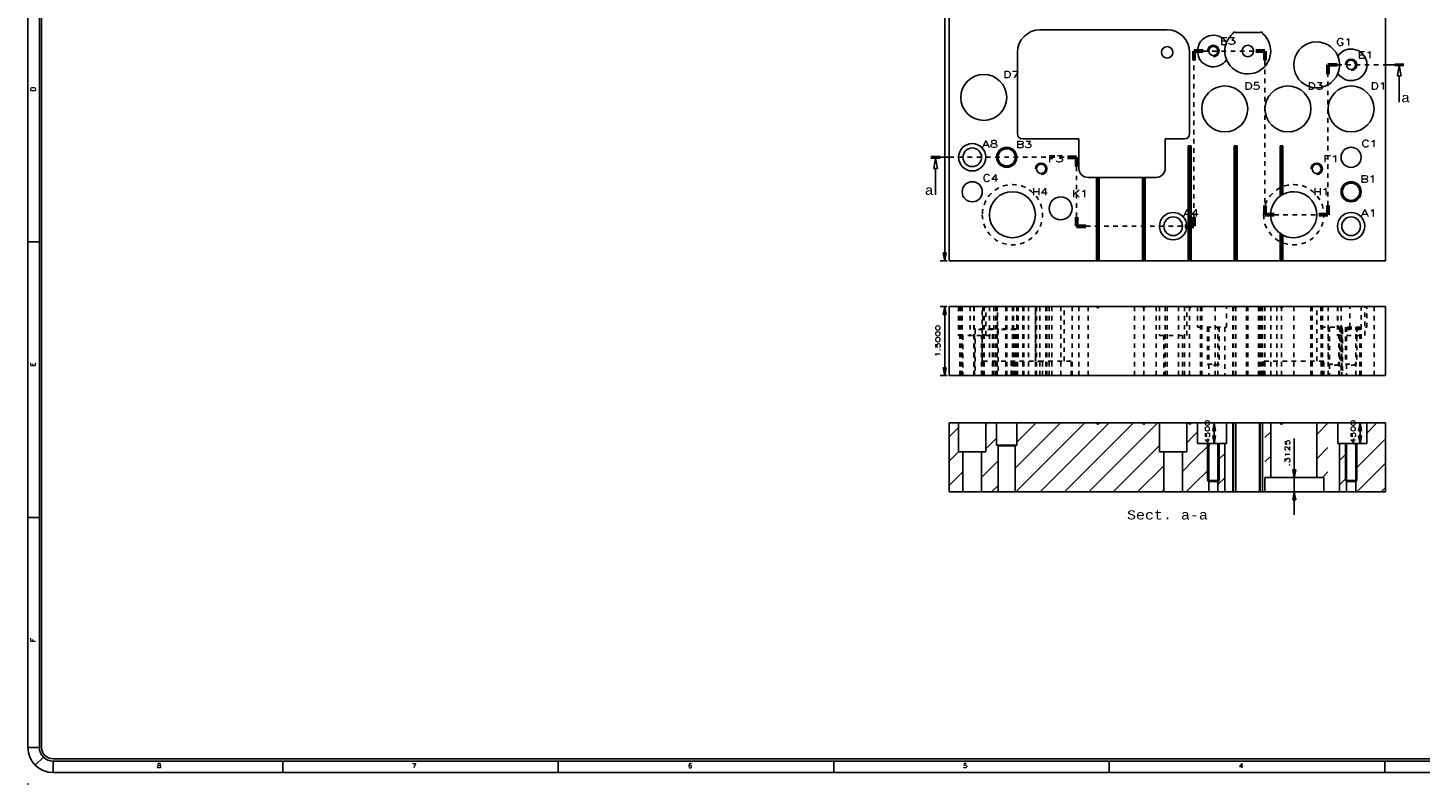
# Model space of a CAD drawing. Header units: inches. Extents: x 3 to 289, y 4 to 291.
# Tile 232 of 256: x 15 to 45, y 133 to 150. Entities that reach past the tile are written whole.
import ezdxf
from ezdxf.enums import TextEntityAlignment as Align

# ---------------------------------------------------------------- set-up
doc = ezdxf.new("R2010")
doc.units = ezdxf.units.IN
doc.header["$LTSCALE"] = 0.5
doc.header["$MEASUREMENT"] = 0
doc.linetypes.add('DIVIDE', pattern=[0.393701, 0.19685, -0.098425, 0, -0.098425])
doc.linetypes.add('HIDDEN', pattern=[0.225, 0.15, -0.075])
for name, color, linetype in [('DBU', 7, 'Continuous'), ('DIE', 7, 'Continuous'), ('MFB', 7, 'Continuous'), ('PLOTVIEW1', 7, 'Continuous'), ('STR_INS', 8, 'Continuous')]:
    doc.layers.add(name, color=color, linetype=linetype)
doc.styles.add('VERO0-Simplex', font='simplex_.ttf')
doc.styles.add('VERO2-Courier New', font='cour.ttf')
doc.styles.add('VERO5-RomanD', font='romand__.ttf')

# ---------------------------------------------------------------- blocks, each defined once
blk = doc.blocks.new('ArrowheadClosed')
at = {"color": 0}
for p, q in [((0, 0), (-1, 0.18)), ((-1, 0.18), (-1, -0.18)), ((-1, -0.18), (0, 0))]:
    blk.add_line(p, q, dxfattribs=at)
blk = doc.blocks.new('ArrowheadSection')
at = {"color": 0}
for p, q in [((0, 1), (-1, 1)), ((0, 0.5), (-1, 0.5)), ((0, 0), (-1, 0)), ((0, -0.5), (-1, -0.5)), ((0, -1), (-1, -1))]:
    blk.add_line(p, q, dxfattribs=at)
blk = doc.blocks.new('ArrowheadSectionClosed')
at = {"color": 0}
for p, q in [((0, 0.02), (-1, 0.02)), ((0, 0.01), (-1, 0.01)), ((0, 0), (-1, 0)), ((0, -0.01), (-1, -0.01)), ((0, -0.02), (-1, -0.02)), ((-0.5, -0.02), (-0.7, -0.298)), ((-0.7, -0.298), (-0.3, -0.298)), ((-0.5, -0.02), (-0.3, -0.298)), ((-0.5, -0.298), (-0.5, -1))]:
    blk.add_line(p, q, dxfattribs=at)

msp = doc.modelspace()

# ---------------------------------------------------------------- linework, layer by layer
at = {"layer": 'DBU', "color": 9, "linetype": 'Continuous'}
for p, q in [((34.692, 139.5), (34.692, 141)), ((34.692, 141), (34.895, 141)), ((34.895, 140.375), (34.895, 141)), ((35.489, 141), (34.895, 141)), ((35.52, 141), (35.489, 140.969)), ((35.489, 141), (35.489, 140.375)), ((35.489, 141), (35.723, 141)), ((35.723, 140.518), (35.723, 141)), ((36.161, 141), (35.723, 141)), ((37.111, 141), (36.13, 140.018)), ((36.581, 141), (36.161, 140.58)), ((36.161, 141), (36.161, 140.518)), ((36.161, 141), (37.464, 141)), ((38.702, 141), (37.464, 139.762)), ((38.172, 141), (37.464, 140.292)), ((37.641, 141), (37.464, 140.822)), ((37.464, 141), (37.896, 141)), ((39.232, 141), (37.732, 139.5)), ((37.927, 140.968), (37.896, 141)), ((37.896, 141), (37.958, 141)), ((37.958, 141), (37.927, 140.968)), ((37.958, 141), (38.896, 141)), ((38.927, 140.968), (38.896, 141)), ((38.896, 141), (38.958, 141)), ((38.958, 141), (38.927, 140.968)), ((38.958, 141), (39.27, 141)), ((39.27, 140.375), (39.27, 141)), ((39.864, 141), (39.27, 141)), ((39.864, 141), (39.864, 140.375)), ((39.864, 141), (39.896, 141)), ((39.927, 140.968), (39.896, 141)), ((39.896, 141), (39.958, 141)), ((39.958, 141), (39.927, 140.968)), ((39.958, 141), (40.02, 141)), ((40.02, 141), (40.098, 141)), ((40.098, 141), (40.098, 140.55)), ((40.098, 141), (40.729, 141)), ((40.729, 141), (40.729, 140.55)), ((40.729, 141), (40.869, 141)), ((40.869, 141), (40.872, 141)), ((40.926, 141), (40.872, 141)), ((40.926, 141), (40.933, 141)), ((41.451, 141), (40.933, 141)), ((41.451, 141), (41.459, 141)), ((41.512, 141), (41.459, 141)), ((41.512, 141), (41.515, 141)), ((41.515, 141), (41.566, 141)), ((41.566, 141), (41.691, 141)), ((41.691, 139.812), (41.691, 141)), ((41.691, 141), (41.896, 141)), ((41.927, 140.968), (41.896, 141)), ((41.896, 141), (41.958, 141)), ((41.958, 141), (41.927, 140.968)), ((41.958, 141), (42.693, 141)), ((42.693, 141), (42.693, 139.812)), ((42.693, 141), (42.939, 141)), ((42.939, 141), (43.155, 141)), ((43.155, 140.55), (43.155, 141)), ((43.155, 141), (43.786, 141)), ((44.005, 141), (43.786, 140.78)), ((43.786, 140.55), (43.786, 141)), ((43.786, 141), (44.192, 141)), ((44.192, 141), (44.192, 139.5)), ((34.895, 140.905), (34.692, 140.702)), ((37.464, 140.822), (36.141, 139.5)), ((40.02, 140.726), (39.864, 140.571)), ((40.098, 140.805), (40.02, 140.726)), ((41.691, 140.807), (41.566, 140.682)), ((42.939, 140.994), (42.693, 140.748)), ((35.723, 140.673), (35.489, 140.438)), ((35.755, 140.5), (35.723, 140.518)), ((36.161, 140.518), (35.723, 140.518)), ((35.755, 139.5), (35.755, 140.5)), ((36.13, 140.5), (35.755, 140.5)), ((36.161, 140.518), (36.13, 140.5)), ((36.13, 140.5), (36.13, 139.5)), ((39.27, 140.507), (38.263, 139.5)), ((40.342, 140.518), (40.02, 140.196)), ((40.098, 140.55), (40.342, 140.55)), ((40.342, 139.5), (40.342, 140.55)), ((40.543, 140.55), (40.342, 140.55)), ((40.543, 140.55), (40.543, 139.5)), ((40.543, 140.55), (40.692, 140.55)), ((40.692, 139.5), (40.692, 140.55)), ((40.692, 140.55), (40.729, 140.55)), ((42.939, 140.464), (42.693, 140.218)), ((43.155, 140.55), (43.192, 140.55)), ((43.192, 140.55), (43.192, 139.5)), ((43.192, 140.55), (43.342, 140.55)), ((43.342, 139.5), (43.342, 140.55)), ((43.543, 140.55), (43.342, 140.55)), ((44.192, 140.656), (43.543, 140.007)), ((43.555, 140.55), (43.543, 140.537)), ((43.543, 140.55), (43.543, 139.5)), ((43.543, 140.55), (43.786, 140.55)), ((34.895, 140.375), (34.692, 140.172)), ((34.989, 140.375), (34.895, 140.375)), ((35.395, 140.375), (34.989, 140.375)), ((34.989, 139.5), (34.989, 140.375)), ((35.425, 140.375), (35.395, 140.345)), ((35.395, 140.375), (35.395, 139.5)), ((35.489, 140.375), (35.395, 140.375)), ((35.755, 140.174), (35.395, 139.814)), ((37.464, 140.292), (36.672, 139.5)), ((39.364, 140.375), (39.27, 140.375)), ((39.364, 139.5), (39.364, 140.375)), ((39.77, 140.375), (39.364, 140.375)), ((39.77, 140.375), (39.77, 139.5)), ((39.864, 140.375), (39.77, 140.375)), ((40.02, 140.196), (39.77, 139.947)), ((40.692, 140.338), (40.543, 140.189)), ((41.691, 140.277), (41.566, 140.151)), ((43.342, 140.336), (43.192, 140.186)), ((44.192, 140.126), (43.566, 139.5)), ((34.989, 139.938), (34.692, 139.641)), ((39.364, 140.071), (38.793, 139.5)), ((40.342, 139.988), (40.02, 139.666)), ((40.692, 139.808), (40.543, 139.658)), ((41.566, 139.5), (41.566, 139.812)), ((41.566, 139.812), (41.691, 139.812)), ((41.691, 139.812), (42.693, 139.812)), ((42.693, 139.812), (42.848, 139.812)), ((42.939, 139.934), (42.818, 139.812)), ((42.848, 139.812), (42.848, 139.5)), ((43.342, 139.806), (43.192, 139.656)), ((34.989, 139.5), (34.692, 139.5)), ((35.395, 139.5), (34.989, 139.5)), ((35.755, 139.5), (35.395, 139.5)), ((35.755, 139.643), (35.611, 139.5)), ((35.755, 139.5), (36.13, 139.5)), ((37.464, 139.5), (36.13, 139.5)), ((37.464, 139.762), (37.202, 139.5)), ((39.364, 139.5), (37.464, 139.5)), ((39.364, 139.54), (39.323, 139.5)), ((39.77, 139.5), (39.364, 139.5)), ((40.02, 139.5), (39.77, 139.5)), ((40.02, 139.666), (39.853, 139.5)), ((40.342, 139.5), (40.02, 139.5)), ((40.342, 139.5), (40.543, 139.5)), ((40.692, 139.5), (40.543, 139.5)), ((40.692, 139.5), (40.869, 139.5)), ((40.872, 139.5), (40.869, 139.5)), ((40.872, 139.5), (40.926, 139.5)), ((40.933, 139.5), (40.926, 139.5)), ((41.451, 139.5), (40.933, 139.5)), ((41.459, 139.5), (41.451, 139.5)), ((41.459, 139.5), (41.512, 139.5)), ((41.515, 139.5), (41.512, 139.5)), ((41.566, 139.5), (41.515, 139.5)), ((41.566, 139.5), (42.848, 139.5)), ((42.939, 139.5), (42.848, 139.5)), ((42.939, 139.5), (43.192, 139.5)), ((43.342, 139.5), (43.192, 139.5)), ((43.342, 139.5), (43.543, 139.5)), ((44.192, 139.5), (43.543, 139.5)), ((44.192, 139.595), (44.096, 139.5))]:
    msp.add_line(p, q, dxfattribs=at)
at = {"layer": 'DBU', "color": 56, "linetype": 'Continuous'}
for p, q in [((40.148, 141), (40.561, 141)), ((40.461, 140.55), (40.461, 141)), ((43.736, 141), (43.537, 141)), ((43.637, 140.55), (43.637, 141)), ((40.148, 140.55), (40.561, 140.55)), ((42.205, 139.812), (42.205, 140.664)), ((43.736, 140.55), (43.537, 140.55)), ((41.616, 139.812), (42.305, 139.812)), ((42.205, 139.5), (42.205, 139.812)), ((41.616, 139.5), (42.305, 139.5)), ((42.205, 139.5), (42.205, 139))]:
    msp.add_line(p, q, dxfattribs=at)
at = {"layer": 'DBU', "color": 4, "linetype": 'Continuous'}
for p, q in [((40.869, 139.5), (40.869, 141)), ((40.872, 141), (40.872, 139.5)), ((40.926, 139.5), (40.926, 141)), ((40.933, 141), (40.933, 139.5)), ((41.451, 139.5), (41.451, 141)), ((41.459, 141), (41.459, 139.5)), ((41.512, 139.5), (41.512, 141)), ((41.515, 141), (41.515, 139.5))]:
    msp.add_line(p, q, dxfattribs=at)
at = {"layer": 'DBU', "color": 2, "linetype": 'Continuous'}
for p, q in [((40.317, 140.55), (40.317, 139.75)), ((40.567, 140.55), (40.567, 139.75)), ((43.317, 140.55), (43.317, 139.75)), ((43.567, 140.55), (43.567, 139.75)), ((40.317, 139.75), (40.567, 139.75)), ((40.342, 139.725), (40.317, 139.75)), ((40.543, 139.725), (40.342, 139.725)), ((40.543, 139.725), (40.567, 139.75)), ((43.317, 139.75), (43.567, 139.75)), ((43.342, 139.725), (43.317, 139.75)), ((43.543, 139.725), (43.342, 139.725)), ((43.543, 139.725), (43.567, 139.75))]:
    msp.add_line(p, q, dxfattribs=at)
at = {"layer": 'DIE', "color": 56, "linetype": 'Continuous'}
for p, q in [((34.592, 144.532), (34.592, 155.532)), ((34.642, 144.532), (34.492, 144.532)), ((34.642, 143.532), (34.492, 143.532)), ((34.592, 142.032), (34.592, 143.532)), ((34.642, 142.032), (34.492, 142.032))]:
    msp.add_line(p, q, dxfattribs=at)
at = {"layer": 'DIE', "color": 9, "linetype": 'Continuous'}
for p, q in [((34.692, 144.532), (34.692, 155.532)), ((44.192, 155.532), (44.192, 144.532)), ((36.666, 149.556), (39.436, 149.556)), ((41.451, 149.495), (40.933, 149.495)), ((36.176, 147.296), (36.176, 149.066)), ((39.926, 149.066), (39.926, 147.296)), ((37.515, 147.181), (36.291, 147.181)), ((37.515, 146.543), (37.515, 147.181)), ((39.394, 147.181), (39.394, 146.543)), ((39.811, 147.181), (39.394, 147.181)), ((39.896, 147.032), (39.958, 147.032)), ((39.896, 144.532), (39.896, 147.032)), ((39.927, 144.532), (39.927, 147.032)), ((39.958, 144.532), (39.958, 147.032)), ((40.896, 147.032), (40.958, 147.032)), ((40.896, 144.532), (40.896, 147.032)), ((40.927, 144.532), (40.927, 147.032)), ((40.958, 144.532), (40.958, 147.032)), ((41.896, 147.032), (41.958, 147.032)), ((41.896, 145.936), (41.896, 147.032)), ((41.927, 145.957), (41.927, 147.032)), ((41.958, 145.975), (41.958, 147.032)), ((37.896, 146.343), (37.715, 146.343)), ((37.896, 144.532), (37.896, 146.343)), ((37.927, 146.343), (37.896, 146.343)), ((37.927, 144.532), (37.927, 146.343)), ((37.958, 146.343), (37.927, 146.343)), ((37.958, 144.532), (37.958, 146.343)), ((38.896, 146.343), (37.958, 146.343)), ((38.896, 144.532), (38.896, 146.343)), ((38.927, 146.343), (38.896, 146.343)), ((38.927, 144.532), (38.927, 146.343)), ((38.958, 146.343), (38.927, 146.343)), ((38.958, 144.532), (38.958, 146.343)), ((39.194, 146.343), (38.958, 146.343)), ((41.927, 145.957), (41.896, 145.936)), ((41.958, 145.975), (41.927, 145.957)), ((41.896, 144.532), (41.896, 145.129)), ((41.896, 145.129), (41.927, 145.108)), ((41.927, 145.108), (41.958, 145.09)), ((41.927, 144.532), (41.927, 145.108)), ((41.958, 144.532), (41.958, 145.09)), ((37.896, 144.532), (34.692, 144.532)), ((37.927, 144.532), (37.896, 144.532)), ((37.958, 144.532), (37.927, 144.532)), ((38.896, 144.532), (37.958, 144.532)), ((38.927, 144.532), (38.896, 144.532)), ((38.958, 144.532), (38.927, 144.532)), ((39.896, 144.532), (38.958, 144.532)), ((39.927, 144.532), (39.896, 144.532)), ((39.958, 144.532), (39.927, 144.532)), ((40.896, 144.532), (39.958, 144.532)), ((40.927, 144.532), (40.896, 144.532)), ((40.958, 144.532), (40.927, 144.532)), ((41.896, 144.532), (40.958, 144.532)), ((41.927, 144.532), (41.896, 144.532)), ((41.958, 144.532), (41.927, 144.532)), ((44.192, 144.532), (41.958, 144.532)), ((34.692, 143.532), (34.692, 142.032)), ((37.896, 143.532), (34.692, 143.532)), ((37.927, 143.501), (37.896, 143.532)), ((37.896, 143.532), (37.958, 143.532)), ((37.958, 143.532), (37.927, 143.501)), ((38.896, 143.532), (37.958, 143.532)), ((38.927, 143.501), (38.896, 143.532)), ((38.896, 143.532), (38.958, 143.532)), ((38.958, 143.532), (38.927, 143.501)), ((39.896, 143.532), (38.958, 143.532)), ((39.927, 143.501), (39.896, 143.532)), ((39.896, 143.532), (39.958, 143.532)), ((39.958, 143.532), (39.927, 143.501)), ((40.896, 143.532), (39.958, 143.532)), ((40.927, 143.501), (40.896, 143.532)), ((40.896, 143.532), (40.958, 143.532)), ((40.958, 143.532), (40.927, 143.501)), ((41.896, 143.532), (40.958, 143.532)), ((41.927, 143.501), (41.896, 143.532)), ((41.896, 143.532), (41.958, 143.532)), ((41.958, 143.532), (41.927, 143.501)), ((44.192, 143.532), (41.958, 143.532)), ((44.192, 143.532), (44.192, 142.032)), ((34.692, 142.032), (44.192, 142.032))]:
    msp.add_line(p, q, dxfattribs=at)
at = {"layer": 'DIE', "color": 100, "linetype": 'DIVIDE'}
for p, q in [((40.02, 145.282), (40.02, 149.095)), ((40.02, 149.095), (41.566, 149.095)), ((41.566, 149.095), (41.566, 145.532)), ((42.939, 145.532), (42.939, 148.795)), ((42.939, 148.795), (44.192, 148.795)), ((34.692, 146.782), (37.464, 146.782)), ((37.464, 146.782), (37.464, 145.282)), ((37.464, 145.282), (40.02, 145.282)), ((41.566, 145.532), (42.939, 145.532))]:
    msp.add_line(p, q, dxfattribs=at)
at = {"layer": 'DIE', "color": 254, "linetype": 'HIDDEN'}
for p, q in [((34.895, 143.532), (34.895, 142.907)), ((34.923, 143.532), (34.923, 142.032)), ((34.942, 143.532), (34.942, 142.032)), ((34.973, 143.532), (34.973, 142.032)), ((35.145, 143.532), (35.145, 142.907)), ((35.223, 143.532), (35.223, 142.032)), ((35.235, 142.032), (35.235, 143.532)), ((35.411, 142.345), (35.411, 143.532)), ((35.423, 143.532), (35.423, 142.032)), ((35.451, 143.532), (35.451, 142.032)), ((35.489, 142.907), (35.489, 143.532)), ((35.566, 143.532), (35.566, 142.345)), ((35.661, 142.032), (35.661, 143.532)), ((35.708, 142.032), (35.708, 143.532)), ((35.723, 143.532), (35.723, 143.05)), ((35.735, 143.532), (35.735, 142.032)), ((35.739, 142.907), (35.739, 143.532)), ((35.926, 142.032), (35.926, 143.532)), ((35.943, 142.032), (35.943, 143.532)), ((36.067, 142.032), (36.067, 143.532)), ((36.092, 143.532), (36.092, 142.032)), ((36.161, 143.05), (36.161, 143.532)), ((36.166, 142.032), (36.166, 143.532)), ((36.176, 142.032), (36.176, 143.532)), ((36.191, 143.532), (36.191, 142.345)), ((36.291, 142.032), (36.291, 143.532)), ((36.293, 142.032), (36.293, 143.532)), ((36.317, 142.032), (36.317, 143.532)), ((36.416, 142.032), (36.416, 143.532)), ((36.567, 142.032), (36.567, 143.532)), ((36.568, 142.345), (36.568, 143.532)), ((36.592, 143.532), (36.592, 142.032)), ((36.666, 142.032), (36.666, 143.532)), ((36.793, 142.032), (36.793, 143.532)), ((36.817, 142.032), (36.817, 143.532)), ((36.867, 143.532), (36.867, 142.032)), ((36.924, 142.032), (36.924, 143.532)), ((37.124, 142.032), (37.124, 143.532)), ((37.193, 142.345), (37.193, 143.532)), ((37.367, 142.032), (37.367, 143.532)), ((37.515, 142.032), (37.515, 143.532)), ((37.715, 142.032), (37.715, 143.532)), ((38.728, 142.032), (38.728, 143.532)), ((38.928, 142.032), (38.928, 143.532)), ((39.194, 142.032), (39.194, 143.532)), ((39.27, 143.532), (39.27, 142.907)), ((39.394, 142.032), (39.394, 143.532)), ((39.436, 142.032), (39.436, 143.532)), ((39.686, 142.032), (39.686, 143.532)), ((39.811, 142.032), (39.811, 143.532)), ((39.864, 142.907), (39.864, 143.532)), ((39.926, 142.032), (39.926, 143.532)), ((40.098, 143.532), (40.098, 143.082)), ((40.162, 143.532), (40.162, 142.032)), ((40.192, 143.532), (40.192, 142.032)), ((40.482, 142.032), (40.482, 143.532)), ((40.729, 143.082), (40.729, 143.532)), ((40.869, 142.032), (40.869, 143.532)), ((40.872, 143.532), (40.872, 142.032)), ((40.926, 142.032), (40.926, 143.532)), ((40.933, 143.532), (40.933, 142.032)), ((41.162, 143.532), (41.162, 142.032)), ((41.193, 142.032), (41.193, 143.532)), ((41.426, 143.532), (41.426, 142.032)), ((41.451, 142.032), (41.451, 143.532)), ((41.459, 143.532), (41.459, 142.032)), ((41.482, 142.032), (41.482, 143.532)), ((41.512, 142.032), (41.512, 143.532)), ((41.515, 143.532), (41.515, 142.032)), ((41.567, 143.532), (41.567, 142.032)), ((41.691, 143.532), (41.691, 142.345)), ((41.692, 142.032), (41.692, 143.532)), ((41.822, 143.532), (41.822, 142.032)), ((41.927, 142.032), (41.927, 143.532)), ((42.192, 143.532), (42.192, 142.032)), ((42.567, 142.032), (42.567, 143.532)), ((42.568, 142.032), (42.568, 143.532)), ((42.592, 143.532), (42.592, 142.032)), ((42.693, 142.345), (42.693, 143.532)), ((42.785, 143.532), (42.785, 143.082)), ((42.793, 142.032), (42.793, 143.532)), ((42.817, 142.032), (42.817, 143.532)), ((42.942, 143.532), (42.942, 142.032)), ((43.145, 143.532), (43.145, 142.907)), ((43.155, 143.532), (43.155, 143.082)), ((43.223, 143.532), (43.223, 143.05)), ((43.416, 143.082), (43.416, 143.532)), ((43.661, 143.05), (43.661, 143.532)), ((43.739, 142.907), (43.739, 143.532)), ((43.786, 143.082), (43.786, 143.532)), ((43.943, 142.032), (43.943, 143.532)), ((34.895, 142.907), (35.489, 142.907)), ((34.989, 142.907), (34.989, 142.032)), ((35.661, 143.05), (35.223, 143.05)), ((35.223, 143.05), (35.255, 143.032)), ((35.239, 142.907), (35.239, 142.032)), ((35.63, 143.032), (35.255, 143.032)), ((35.255, 143.032), (35.255, 142.032)), ((35.395, 142.032), (35.395, 142.907)), ((35.489, 142.907), (35.739, 142.907)), ((35.63, 143.032), (35.661, 143.05)), ((35.63, 142.032), (35.63, 143.032)), ((35.645, 142.032), (35.645, 142.907)), ((36.161, 143.05), (35.723, 143.05)), ((35.723, 143.05), (35.755, 143.032)), ((36.13, 143.032), (35.755, 143.032)), ((35.755, 143.032), (35.755, 142.032)), ((36.13, 143.032), (36.161, 143.05)), ((36.13, 142.032), (36.13, 143.032)), ((39.27, 142.907), (39.864, 142.907)), ((39.364, 142.907), (39.364, 142.032)), ((39.77, 142.032), (39.77, 142.907)), ((40.098, 143.082), (40.729, 143.082)), ((40.317, 143.082), (40.317, 142.282)), ((40.342, 143.082), (40.342, 142.032)), ((40.543, 142.032), (40.543, 143.082)), ((40.567, 143.082), (40.567, 142.282)), ((40.692, 143.082), (40.692, 142.032)), ((42.785, 143.082), (43.155, 143.082)), ((42.822, 142.032), (42.822, 143.082)), ((42.947, 143.082), (42.947, 142.282)), ((42.972, 143.082), (42.972, 142.032)), ((43.145, 142.907), (43.739, 142.907)), ((43.155, 143.082), (43.786, 143.082)), ((43.173, 142.032), (43.173, 143.082)), ((43.192, 142.032), (43.192, 143.082)), ((43.197, 143.082), (43.197, 142.282)), ((43.661, 143.05), (43.223, 143.05)), ((43.223, 143.05), (43.255, 143.032)), ((43.223, 143.05), (43.223, 142.032)), ((43.239, 142.907), (43.239, 142.032)), ((43.63, 143.032), (43.255, 143.032)), ((43.255, 143.032), (43.255, 142.032)), ((43.317, 143.082), (43.317, 142.282)), ((43.342, 143.082), (43.342, 142.032)), ((43.543, 142.032), (43.543, 143.082)), ((43.567, 143.082), (43.567, 142.282)), ((43.63, 143.032), (43.661, 143.05)), ((43.63, 142.032), (43.63, 143.032)), ((43.645, 142.032), (43.645, 142.907)), ((43.661, 142.032), (43.661, 143.05)), ((35.411, 142.345), (35.411, 142.032)), ((36.723, 142.345), (35.411, 142.345)), ((36.036, 142.345), (36.036, 142.032)), ((36.723, 142.032), (36.723, 142.345)), ((37.348, 142.345), (36.723, 142.345)), ((37.348, 142.032), (37.348, 142.345)), ((40.317, 142.282), (40.567, 142.282)), ((40.342, 142.258), (40.317, 142.282)), ((40.543, 142.258), (40.342, 142.258)), ((40.543, 142.258), (40.567, 142.282)), ((41.536, 142.345), (41.536, 142.032)), ((42.848, 142.345), (41.536, 142.345)), ((42.848, 142.032), (42.848, 142.345)), ((42.947, 142.282), (43.197, 142.282)), ((42.972, 142.258), (42.947, 142.282)), ((43.173, 142.258), (42.972, 142.258)), ((43.173, 142.258), (43.197, 142.282)), ((43.317, 142.282), (43.567, 142.282)), ((43.342, 142.258), (43.317, 142.282)), ((43.543, 142.258), (43.342, 142.258)), ((43.543, 142.258), (43.567, 142.282))]:
    msp.add_line(p, q, dxfattribs=at)
at = {"layer": 'DIE', "color": 9, "linetype": 'Continuous', "extrusion": (0, 0, -1)}
for centre, radius in [((-40.442, 149.095), 0.1), ((-43.442, 148.795), 0.1), ((-35.442, 148.085), 0.5), ((-40.692, 147.835), 0.5), ((-42.067, 147.835), 0.5), ((-43.442, 147.835), 0.5), ((-35.192, 146.782), 0.297), ((-35.192, 146.782), 0.203), ((-35.942, 146.782), 0.219), ((-35.942, 146.782), 0.188), ((-43.442, 146.782), 0.219), ((-36.692, 146.532), 0.1), ((-42.692, 146.532), 0.1), ((-35.192, 146.032), 0.219), ((-43.442, 146.032), 0.219), ((-43.442, 146.032), 0.188), ((-39.567, 145.282), 0.297), ((-43.442, 145.282), 0.297), ((-39.567, 145.282), 0.203), ((-43.442, 145.282), 0.203)]:
    msp.add_circle(centre, radius, dxfattribs=at)
at = {"layer": 'DIE', "color": 254, "linetype": 'HIDDEN', "extrusion": (0, 0, -1)}
for centre in [(-36.067, 145.532), (-42.192, 145.532)]:
    msp.add_circle(centre, 0.656, dxfattribs=at)
at = {"layer": 'DIE', "color": 9, "linetype": 'Continuous'}
for centre, radius in [((36.067, 145.532), 0.501), ((37.117, 145.67), 0.25)]:
    msp.add_circle(centre, radius, dxfattribs=at)
at = {"layer": 'DIE', "color": 9, "linetype": 'Continuous', "extrusion": (0, 0, -1)}
for centre, radius, start, end in [((-36.666, 149.066), 0.49, 0, 90), ((-39.436, 149.066), 0.49, 90, 180), ((-41.192, 149.095), 0.5, 22.2135, 49.7096), ((-41.192, 149.095), 0.5, 130.2904, 337.7865), ((-42.692, 148.795), 0.5, 202.2135, 157.7865), ((-36.291, 147.296), 0.115, 270, 0), ((-39.811, 147.296), 0.115, 180, 270), ((-37.715, 146.543), 0.2, 270, 0), ((-39.194, 146.543), 0.2, 180, 270)]:
    msp.add_arc(centre, radius, start, end, dxfattribs=at)
at = {"layer": 'DIE', "color": 9, "linetype": 'Continuous'}
for centre, radius, start, end in [((40.902, 149.48), 0.03, 38.6822, 174.238), ((40.933, 149.505), 0.01, 218.6822, 270), ((41.451, 149.505), 0.01, 270, 321.3178), ((41.482, 149.48), 0.03, 5.762, 141.3178), ((40.442, 149.095), 0.344, 33.3605, 326.6395), ((41.192, 149.095), 0.5, 157.7865, 202.2135), ((40.862, 149.484), 0.01, 310.2904, 354.238), ((41.522, 149.484), 0.01, 185.762, 229.7096), ((43.442, 148.795), 0.344, 213.3605, 146.6395), ((42.692, 148.795), 0.5, 337.7865, 22.2135), ((42.192, 145.532), 0.501, 126.3044, 233.6956), ((42.192, 145.532), 0.501, 242.142, 117.858)]:
    msp.add_arc(centre, radius, start, end, dxfattribs=at)
at = {"layer": 'DIE', "color": 2, "linetype": 'Continuous'}
for centre in [(40.442, 149.095), (43.442, 148.795), (36.692, 146.532), (42.692, 146.532)]:
    msp.add_arc(centre, 0.125, 270, 180, dxfattribs=at)
at = {"layer": 'MFB', "color": 4, "linetype": 'Continuous'}
for centre in [(39.436, 149.066), (41.192, 149.095)]:
    msp.add_circle(centre, 0.125, dxfattribs=at)
at = {"layer": 'PLOTVIEW1', "color": 97, "linetype": 'Continuous'}
for p, q in [((14.625, 167.94), (14.625, 133.94)), ((14.875, 167.94), (14.875, 133.94)), ((14.925, 167.94), (14.925, 133.94)), ((14.875, 144.94), (14.625, 144.94)), ((14.875, 138.94), (14.625, 138.94)), ((14.875, 133.94), (14.625, 133.94)), ((14.963, 133.728), (14.786, 133.551)), ((15.175, 133.69), (61.175, 133.69)), ((15.175, 133.64), (61.175, 133.64)), ((15.175, 133.64), (15.175, 133.39)), ((20.175, 133.64), (20.175, 133.39)), ((26.175, 133.64), (26.175, 133.39)), ((32.175, 133.64), (32.175, 133.39)), ((38.175, 133.64), (38.175, 133.39)), ((44.175, 133.64), (44.175, 133.39)), ((15.175, 133.39), (61.175, 133.39))]:
    msp.add_line(p, q, dxfattribs=at)
for radius in [0.55, 0.3, 0.25]:
    msp.add_arc((15.175, 133.94), radius, 180, 270, dxfattribs=at)
at = {"layer": 'PLOTVIEW1', "color": 56, "linetype": 'Continuous'}
msp.add_point((14.625, 133.14), dxfattribs=at)
at = {"layer": 'STR_INS', "color": 100, "linetype": 'Continuous'}
for p, q in [((44.192, 148.795), (44.592, 148.795)), ((34.292, 146.782), (34.692, 146.782))]:
    msp.add_line(p, q, dxfattribs=at)

# ---------------------------------------------------------------- block references
at = {"layer": 'DBU', "color": 56, "linetype": 'Continuous', "xscale": 0.170138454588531, "yscale": 0.170138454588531, "zscale": 0.170138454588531, "rotation": 90}
for p in [(40.461, 141), (43.637, 141)]:
    msp.add_blockref('ArrowheadClosed', p, dxfattribs=at)
at = {"layer": 'DBU', "color": 56, "linetype": 'Continuous', "extrusion": (0, 0, -1), "xscale": 0.170138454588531, "yscale": 0.170138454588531, "zscale": 0.170138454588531}
for p, rotation in [((-40.461, 140.55), 270), ((-43.637, 140.55), 270), ((-42.205, 139.812), 270), ((-42.205, 139.5), 90)]:
    msp.add_blockref('ArrowheadClosed', p, dxfattribs=dict(at, rotation=rotation))
at = {"layer": 'DIE', "color": 100, "linetype": 'DIVIDE', "xscale": 0.2, "yscale": 0.024}
for p, rotation in [((40.02, 149.095), 90), ((42.939, 148.795), 90), ((41.566, 145.532), 270), ((37.464, 145.282), 270)]:
    msp.add_blockref('ArrowheadSection', p, dxfattribs=dict(at, rotation=rotation))
at = {"layer": 'DIE', "color": 100, "linetype": 'DIVIDE', "extrusion": (0, 0, -1), "xscale": 0.2, "yscale": 0.024}
for p in [(-40.02, 149.095), (-42.939, 148.795), (-41.566, 145.532), (-37.464, 145.282)]:
    msp.add_blockref('ArrowheadSection', p, dxfattribs=at)
at = {"layer": 'DIE', "color": 100, "linetype": 'DIVIDE', "xscale": 0.2, "yscale": 0.024}
for p in [(41.566, 149.095), (37.464, 146.782), (42.939, 145.532), (40.02, 145.282)]:
    msp.add_blockref('ArrowheadSection', p, dxfattribs=at)
at = {"layer": 'DIE', "color": 100, "linetype": 'DIVIDE', "extrusion": (0, 0, -1), "xscale": 0.2, "yscale": 0.024}
for p, rotation in [((-41.566, 149.095), 90), ((-37.464, 146.782), 90), ((-42.939, 145.532), 270), ((-40.02, 145.282), 270)]:
    msp.add_blockref('ArrowheadSection', p, dxfattribs=dict(at, rotation=rotation))
at = {"layer": 'DIE', "color": 56, "linetype": 'Continuous', "extrusion": (0, 0, -1), "xscale": 0.170138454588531, "yscale": 0.170138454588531, "zscale": 0.170138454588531, "rotation": 270}
for p in [(-34.592, 144.532), (-34.592, 142.032)]:
    msp.add_blockref('ArrowheadClosed', p, dxfattribs=at)
at = {"layer": 'DIE', "color": 56, "linetype": 'Continuous', "xscale": 0.170138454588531, "yscale": 0.170138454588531, "zscale": 0.170138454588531, "rotation": 90}
msp.add_blockref('ArrowheadClosed', (34.592, 143.532), dxfattribs=at)
at = {"layer": 'STR_INS', "color": 100, "linetype": 'Continuous', "xscale": 0.2, "yscale": 0.8160000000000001}
msp.add_blockref('ArrowheadSectionClosed', (44.592, 148.795), dxfattribs=at)
at = {"layer": 'STR_INS', "color": 100, "linetype": 'Continuous', "extrusion": (0, 0, -1), "xscale": 0.2, "yscale": 0.8160000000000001}
msp.add_blockref('ArrowheadSectionClosed', (-34.292, 146.782), dxfattribs=at)

# ---------------------------------------------------------------- texts
at = {"layer": 'DBU', "color": 7, "linetype": 'Continuous'}
for s, height, style, width, p, p2 in [('E3', 0.15, 'VERO0-Simplex', 1.276999, (40.584, 149.237), (40.934, 149.237)), ('G1', 0.15, 'VERO0-Simplex', 1.346222, (43.116, 149.219), (43.466, 149.219)), ('E1', 0.15, 'VERO0-Simplex', 1.42338, (43.584, 148.937), (43.934, 148.937)), ('D7', 0.15, 'VERO0-Simplex', 1.214546, (35.867, 148.51), (36.217, 148.51)), ('D5', 0.15, 'VERO0-Simplex', 1.214546, (41.117, 148.26), (41.467, 148.26)), ('D3', 0.15, 'VERO0-Simplex', 1.214546, (42.492, 148.26), (42.842, 148.26)), ('D1', 0.15, 'VERO0-Simplex', 1.346222, (43.867, 148.26), (44.217, 148.26)), ('A8', 0.15, 'VERO0-Simplex', 1.185358, (35.406, 146.997), (35.756, 146.997)), ('B3', 0.15, 'VERO0-Simplex', 1.10599, (36.145, 146.986), (36.495, 146.986)), ('C1', 0.15, 'VERO0-Simplex', 1.214131, (43.667, 147.008), (44.017, 147.008)), ('F3', 0.15, 'VERO0-Simplex', 1.310939, (36.834, 146.674), (37.184, 146.674)), ('F1', 0.15, 'VERO0-Simplex', 1.465676, (42.834, 146.674), (43.184, 146.674)), ('C4', 0.15, 'VERO0-Simplex', 1.10599, (35.417, 146.258), (35.767, 146.258)), ('B1', 0.15, 'VERO0-Simplex', 1.214131, (43.645, 146.236), (43.995, 146.236)), ('H4', 0.15, 'VERO0-Simplex', 1.157918, (36.492, 145.957), (36.842, 145.957)), ('K1', 0.15, 'VERO0-Simplex', 1.310455, (37.365, 145.917), (37.715, 145.917)), ('H1', 0.15, 'VERO0-Simplex', 1.276999, (42.617, 145.957), (42.967, 145.957)), ('A4', 0.15, 'VERO0-Simplex', 1.185358, (39.781, 145.497), (40.131, 145.497)), ('A1', 0.15, 'VERO0-Simplex', 1.310455, (43.656, 145.497), (44.006, 145.497)), ('Sect. a-a', 0.2, 'VERO2-Courier New', 0.931388, (38.562, 138.9), (40.323, 138.9))]:
    msp.add_text(s, height=height, dxfattribs=dict(at, style=style, width=width)).set_placement(p, p2, align=Align.FIT)
at = {"layer": 'DBU', "color": 7, "linetype": 'Continuous', "style": 'VERO0-Simplex'}
for s, width, p, p2 in [('.4500', 1.376302, (40.361, 140.485), (40.361, 141.065)), ('.4500', 1.376302, (43.537, 140.485), (43.537, 141.065)), ('.3125', 1.440535, (42.105, 140.059), (42.105, 140.639))]:
    msp.add_text(s, height=0.1, rotation=90, dxfattribs=dict(at, width=width)).set_placement(p, p2, align=Align.FIT)
at = {"layer": 'DIE', "color": 230, "linetype": 'Continuous', "style": 'VERO0-Simplex', "width": 1.410379}
msp.add_text('1.5000', height=0.1, rotation=90, dxfattribs=at).set_placement((34.492, 142.432), (34.492, 143.132), align=Align.FIT)
at = {"layer": 'PLOTVIEW1', "color": 56, "linetype": 'Continuous', "style": 'VERO5-RomanD'}
for s, width, p, p2 in [('D', 0.998855, (14.789, 148.218), (14.789, 148.317)), ('E', 0.999972, (14.789, 142.232), (14.789, 142.322)), ('F', 1.001006, (14.789, 136.235), (14.789, 136.319))]:
    msp.add_text(s, height=0.1, rotation=90, dxfattribs=dict(at, width=width)).set_placement(p, p2, align=Align.FIT)
at = {"layer": 'PLOTVIEW1', "color": 56, "linetype": 'Continuous', "style": 'VERO5-RomanD', "width": 0.999731}
for s, p, p2 in [('8', (17.436, 133.492), (17.53, 133.492)), ('7', (22.991, 133.492), (23.085, 133.492)), ('6', (29, 133.492), (29.094, 133.492)), ('5', (34.991, 133.492), (35.085, 133.492)), ('4', (41, 133.492), (41.094, 133.492))]:
    msp.add_text(s, height=0.1, dxfattribs=at).set_placement(p, p2, align=Align.FIT)
at = {"layer": 'STR_INS', "color": 7, "linetype": 'Continuous', "style": 'VERO2-Courier New', "width": 0.931388}
for p, p2 in [((44.532, 147.979), (44.728, 147.979)), ((34.156, 145.966), (34.352, 145.966))]:
    msp.add_text('a', height=0.2, dxfattribs=at).set_placement(p, p2, align=Align.FIT)

doc.saveas('drawing.dxf')
